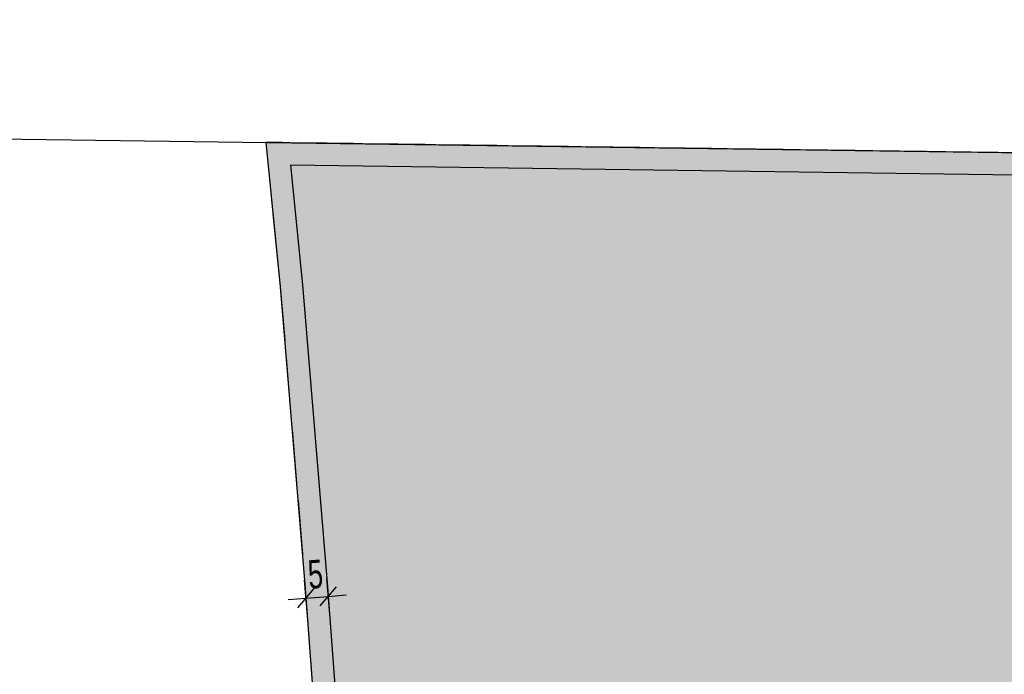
# Model space of a CAD drawing. Header units: metres. Extents: x 6582395 to 6583921, y 5752654 to 5753685.
# Tile 11 of 42: x 6583143 to 6583363, y 5752880 to 5753026. Entities that reach past the tile are written whole.
import ezdxf
from ezdxf.enums import TextEntityAlignment as Align

# ---------------------------------------------------------------- set-up
doc = ezdxf.new("R2010")
doc.units = ezdxf.units.M
doc.header["$LTSCALE"] = 2
doc.linetypes.add('GESTRICHELTX2', pattern=[8, 6, -2])
for name, color, linetype in [('219-Linia granicy', 7, 'Continuous'), ('granica opracowania', 7, 'Continuous'), ('linie rozgraniczajace teren', 237, 'Continuous'), ('PEf', 68, 'Continuous'), ('strefa OD PEf', 7, 'Continuous'), ('wymiarowanie', 7, 'Continuous')]:
    doc.layers.add(name, color=color, linetype=linetype)
doc.styles.add('STIL16', font='txt')
doc.linetypes.add('UMGRENZUNG1', pattern='A,1,1.5,[7,014 Plan fotowoltaika Florentynow Mariampol zal 1.shx,S=0.05,R=0,X=0,Y=0],1.5', length=4)

# ---------------------------------------------------------------- blocks, each defined once
blk = doc.blocks.new('*B61')
at = {"layer": 'wymiarowanie', "color": 7, "linetype": 'Continuous'}
for p, q in [((0.31, -3.99), (-0.31, 3.99)), ((3.15, -1.76), (6.82, 2.54)), ((5.3, -3.6), (4.67, 4.38)), ((-3.99, -0.31), (0, 0)), ((-1.84, -2.15), (1.84, 2.15)), ((0, 0), (4.98, 0.39)), ((4.98, 0.39), (8.97, 0.7))]:
    blk.add_line(p, q, dxfattribs=at)
at = {"layer": 'wymiarowanie', "color": 7, "style": 'STIL16', "width": 0.7}
blk.add_text('5', height=6.36, rotation=4.4722, dxfattribs=at).set_placement((2.34, 2.19), align=Align.CENTER)

msp = doc.modelspace()

# ---------------------------------------------------------------- hatches: boundary and pattern name
at = {"layer": 'PEf', "linetype": 'Continuous'}
msp.add_hatch(color=145, dxfattribs=at).paths.add_polyline_path([(6583146.68, 5753547.28), (6583568.4, 5753542.12), (6583578.52, 5753492), (6583467.45, 5753498.63), (6583464.65, 5753469.93), (6583463.86, 5753440.1), (6583466.62, 5753361.74), (6583609.36, 5753359.83), (6583631.84, 5753274.16), (6583677.42, 5753085.76), (6583738.62, 5752963.36), (6583795.74, 5752847.31), (6583823.59, 5752723.63), (6583290.14, 5752729.3), (6583290.53, 5752760.61), (6583290.63, 5752768.61), (6583291.01, 5752800.12), (6583220.45, 5752800.96), (6583216.04, 5752801.01), (6583211.82, 5752831.63), (6583206.87, 5752898.96), (6583201.28, 5752966.38), (6583198.05, 5752998.69), (6583409.66, 5752995.78), (6583411.04, 5753178.77), (6583180.57, 5753181.92), (6583175.42, 5753235.92), (6583171.29, 5753282.96), (6583170.49, 5753291.98), (6583166.37, 5753339.02), (6583162.07, 5753388.08), (6583161.28, 5753397.08), (6583157.14, 5753444.15)], flags=16)

# ---------------------------------------------------------------- linework, layer by layer
at = {"layer": '219-Linia granicy', "color": 7, "linetype": 'Continuous'}
msp.add_line((6583093.53, 5753000.12), (6583409.66, 5752995.78), dxfattribs=at)
at = {"layer": 'granica opracowania', "color": 241, "linetype": 'GESTRICHELTX2'}
for points in [[(6583180.57, 5753181.92), (6583411.04, 5753178.77), (6583409.66, 5752995.78), (6583198.05, 5752998.69)], [(6583198.05, 5752998.69), (6583201.28, 5752966.38), (6583206.87, 5752898.96), (6583211.82, 5752831.63), (6583216.04, 5752801.01)]]:
    msp.add_lwpolyline(points, dxfattribs=at)
at = {"layer": 'linie rozgraniczajace teren', "color": 238, "linetype": 'Continuous'}
for points in [[(6583180.57, 5753181.92), (6583411.04, 5753178.77), (6583409.66, 5752995.78), (6583198.05, 5752998.69)], [(6583198.05, 5752998.69), (6583201.28, 5752966.38), (6583206.87, 5752898.96), (6583211.82, 5752831.63), (6583216.04, 5752801.01)]]:
    msp.add_lwpolyline(points, dxfattribs=at)
at = {"layer": 'strefa OD PEf', "color": 48, "linetype": 'UMGRENZUNG1'}
msp.add_lwpolyline([(6583416.08, 5753183.7), (6583414.62, 5752990.71), (6583203.58, 5752993.61), (6583206.26, 5752966.83), (6583211.86, 5752899.35), (6583216.8, 5752832.15), (6583220.4, 5752805.97), (6583271.35, 5752805.35), (6583296.07, 5752805.06), (6583295.63, 5752768.55), (6583295.53, 5752760.55), (6583295.2, 5752734.25), (6583817.33, 5752728.69), (6583790.99, 5752845.63), (6583734.14, 5752961.13), (6583672.69, 5753084.03)], dxfattribs=at)

# ---------------------------------------------------------------- block references
at = {"layer": 'wymiarowanie'}
msp.add_blockref('*B61', (6583207.04, 5752896.84), dxfattribs=at)

doc.saveas('drawing.dxf')
